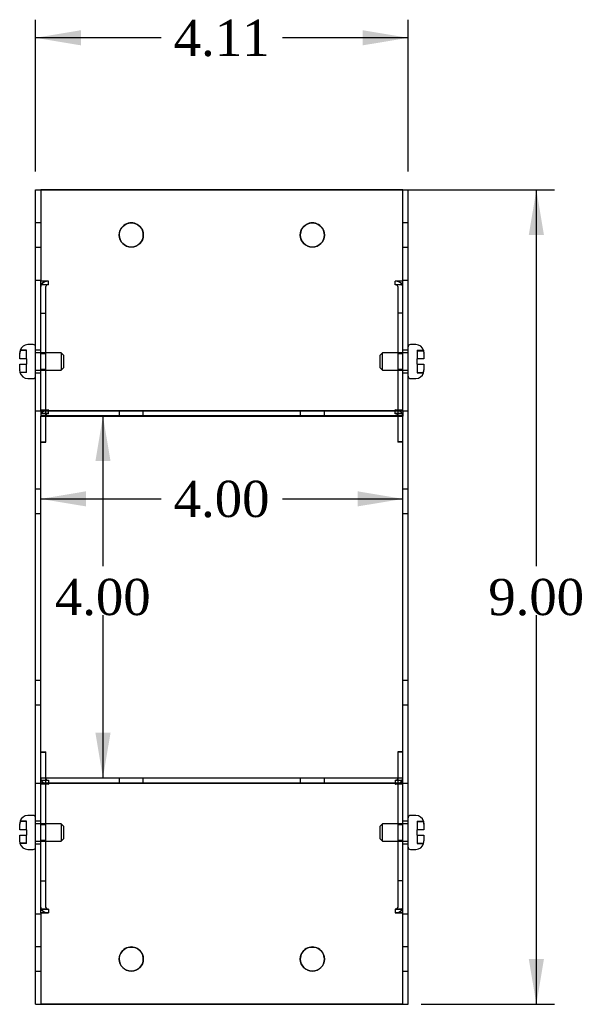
# Model space of a CAD drawing. Header units: inches. Extents: x 0.2 to 77.9, y -0.5 to 51.8.
# Tile 5 of 7: x 46.8 to 53.1, y 23.3 to 34.2. Entities that reach past the tile are written whole.
import ezdxf
from ezdxf.enums import TextEntityAlignment as Align
from ezdxf.lldxf.tags import DXFTag

# ---------------------------------------------------------------- set-up
doc = ezdxf.new("R2010")
doc.units = ezdxf.units.IN
doc.header["$MEASUREMENT"] = 0
for name, color, linetype in [('COM55579-2', 7, 'Continuous'), ('COM55580-2', 7, 'Continuous'), ('Default', 7, 'Continuous'), ('SCS19491', 7, 'Continuous')]:
    doc.layers.add(name, color=color, linetype=linetype)
doc.styles.add('SEACAD_Times_New_Roman', font='times.ttf')
tags = doc.linetypes.add('HIDDEN2', pattern=[0.1875, 0.125, -0.0625]).pattern_tags.tags
tags[6:7] = [DXFTag(74, 4), DXFTag(75, 0), DXFTag(340, '0'), DXFTag(46, 0.0), DXFTag(50, 0.0), DXFTag(44, 0.0), DXFTag(45, 0.0)]
tags[4:5] = [DXFTag(74, 4), DXFTag(75, 0), DXFTag(340, '0'), DXFTag(46, 0.0), DXFTag(50, 0.0), DXFTag(44, 0.0), DXFTag(45, 0.0)]
doc.dimstyles.new('HAMMOND_(STH_-_66x44)', dxfattribs={"dimtxt": 0.4, "dimasz": 0.5, "dimexe": 0.2, "dimexo": 0.2, "dimgap": 0.1, "dimtad": 0, "dimtih": 1, "dimtoh": 1, "dimzin": 0, "dimdsep": 46, "dimtxsty": 'SEACAD_Times_New_Roman', "dimblk1": '_SE_FILLED', "dimblk2": '_SE_FILLED', "dimsah": 1, "dimcen": 0.2, "dimadec": 0, "dimazin": 0, "dimtfac": 0.8, "dimtofl": 0, "dimtmove": 0, "dimatfit": 3, "dimfxl": 1, "dimtolj": 1, "dimtzin": 0, "dimarcsym": 0})

# ---------------------------------------------------------------- blocks, each defined once
blk = doc.blocks.new('SE6')
at = {"layer": 'COM55579-2', "color": 7, "linetype": 'Continuous'}
for p, q in [((47, 32.283), (47.057, 32.283)), ((47, 31.283), (47, 32.283)), ((51.057, 32.283), (51.114, 32.283)), ((51.114, 31.283), (51.114, 32.283)), ((47, 31.283), (47.057, 31.283)), ((47, 29.84), (47, 31.283)), ((47.057, 29.849), (47.057, 31.273)), ((51.057, 31.283), (51.114, 31.283)), ((51.057, 29.849), (51.057, 31.273)), ((51.114, 29.84), (51.114, 31.283)), ((47, 25.726), (47, 29.84)), ((47, 29.84), (47.057, 29.84)), ((51.057, 29.84), (51.114, 29.84)), ((51.114, 25.726), (51.114, 29.84)), ((47.057, 25.726), (47.057, 29.783)), ((51.057, 25.726), (51.057, 29.783)), ((47, 25.726), (47.057, 25.726)), ((47, 24.283), (47, 25.726)), ((47.057, 24.292), (47.057, 25.716)), ((51.057, 25.726), (51.114, 25.726)), ((51.057, 24.292), (51.057, 25.716)), ((51.114, 24.283), (51.114, 25.726)), ((47, 24.283), (47.057, 24.283)), ((47, 23.283), (47, 24.283)), ((51.057, 24.283), (51.114, 24.283)), ((51.114, 23.283), (51.114, 24.283)), ((47, 23.283), (47.057, 23.283)), ((51.057, 23.283), (51.114, 23.283))]:
    blk.add_line(p, q, dxfattribs=at)
at = {"layer": 'COM55579-2', "color": 7, "linetype": 'HIDDEN2'}
for p, q in [((47.057, 31.916), (47, 31.916)), ((51.114, 31.916), (51.057, 31.916)), ((47, 31.65), (47.057, 31.65)), ((51.057, 31.65), (51.114, 31.65)), ((47.057, 30.51), (47, 30.51)), ((51.114, 30.51), (51.057, 30.51)), ((47, 30.26), (47.057, 30.26)), ((51.057, 30.26), (51.114, 30.26)), ((47.057, 28.973), (47, 28.973)), ((51.114, 28.973), (51.057, 28.973)), ((47, 28.707), (47.057, 28.707)), ((51.057, 28.707), (51.114, 28.707)), ((47.057, 26.859), (47, 26.859)), ((51.114, 26.859), (51.057, 26.859)), ((47, 26.593), (47.057, 26.593)), ((51.057, 26.593), (51.114, 26.593)), ((47.057, 25.306), (47, 25.306)), ((51.114, 25.306), (51.057, 25.306)), ((47, 25.056), (47.057, 25.056)), ((51.057, 25.056), (51.114, 25.056)), ((47.057, 23.916), (47, 23.916)), ((51.114, 23.916), (51.057, 23.916)), ((47, 23.65), (47.057, 23.65)), ((51.057, 23.65), (51.114, 23.65))]:
    blk.add_line(p, q, dxfattribs=at)
at = {"layer": 'COM55580-2', "color": 7, "linetype": 'Continuous'}
for p, q in [((47.057, 32.284), (51.057, 32.284)), ((47.057, 32.283), (47.057, 32.284)), ((51.057, 32.283), (47.057, 32.283)), ((47.057, 32.283), (47.057, 31.294)), ((51.057, 32.284), (51.057, 32.283)), ((51.057, 31.294), (51.057, 32.283)), ((47.057, 31.294), (47.057, 31.273)), ((47.143, 31.273), (47.057, 31.273)), ((47.062, 31.233), (47.057, 31.233)), ((47.143, 31.273), (47.143, 31.273)), ((51.057, 31.273), (50.971, 31.273)), ((50.971, 31.273), (50.971, 31.273)), ((51.057, 31.233), (51.052, 31.233)), ((51.057, 31.273), (51.057, 31.294)), ((47.057, 29.849), (47.057, 29.84)), ((47.143, 29.849), (47.057, 29.849)), ((47.057, 29.84), (47.057, 29.783)), ((47.057, 29.84), (51.057, 29.84)), ((47.143, 29.849), (47.143, 29.849)), ((51.057, 29.849), (50.971, 29.849)), ((50.971, 29.849), (50.971, 29.849)), ((51.057, 29.84), (51.057, 29.849)), ((51.057, 29.84), (51.057, 29.783)), ((47.057, 29.783), (51.057, 29.783)), ((47.114, 29.495), (47.114, 29.783)), ((51, 29.783), (51, 29.495)), ((47.057, 29.495), (47.114, 29.495)), ((51.057, 29.495), (51, 29.495)), ((47.057, 26.071), (47.114, 26.071)), ((47.057, 26.07), (47.114, 26.07)), ((47.114, 26.07), (47.114, 26.071)), ((47.114, 25.782), (47.114, 26.07)), ((51, 26.071), (51, 26.07)), ((51.057, 26.071), (51, 26.071)), ((51, 26.07), (51, 25.782)), ((51.057, 26.07), (51, 26.07)), ((51.057, 25.782), (47.057, 25.782)), ((47.057, 25.725), (47.057, 25.782)), ((51.057, 25.725), (47.057, 25.725)), ((47.057, 25.725), (47.057, 25.716)), ((47.143, 25.716), (47.057, 25.716)), ((47.114, 25.783), (51, 25.783)), ((47.143, 25.716), (47.143, 25.716)), ((51.057, 25.716), (50.971, 25.716)), ((50.971, 25.716), (50.971, 25.716)), ((51.057, 25.725), (51.057, 25.782)), ((51.057, 25.716), (51.057, 25.725)), ((47.057, 24.333), (47.061, 24.333)), ((47.062, 24.332), (47.057, 24.332)), ((47.057, 24.292), (47.057, 24.271)), ((47.143, 24.292), (47.057, 24.292)), ((47.057, 24.271), (47.057, 23.282)), ((47.143, 24.292), (47.143, 24.292)), ((51.057, 24.292), (50.971, 24.292)), ((50.971, 24.292), (50.971, 24.292)), ((51.052, 24.333), (51.057, 24.333)), ((51.057, 24.332), (51.052, 24.332)), ((51.057, 24.271), (51.057, 24.292)), ((51.057, 23.282), (51.057, 24.271)), ((47.057, 23.282), (51.057, 23.282))]:
    blk.add_line(p, q, dxfattribs=at)
at = {"layer": 'COM55580-2', "color": 7, "linetype": 'HIDDEN2'}
for p, q in [((47.143, 31.274), (47.057, 31.274)), ((47.143, 31.234), (47.057, 31.234)), ((47.143, 31.233), (47.062, 31.233)), ((47.143, 31.273), (47.143, 31.274)), ((47.143, 31.233), (47.143, 31.273)), ((51.057, 31.274), (50.971, 31.274)), ((50.971, 31.273), (50.971, 31.274)), ((50.971, 31.233), (50.971, 31.273)), ((51.057, 31.234), (50.971, 31.234)), ((51.052, 31.233), (50.971, 31.233)), ((47.114, 31.213), (47.114, 31.213)), ((47.114, 29.788), (47.114, 31.213)), ((51, 31.213), (51, 31.213)), ((51, 31.213), (51, 29.788)), ((47.057, 30.921), (47.114, 30.921)), ((47.057, 30.92), (47.114, 30.92)), ((51.057, 30.921), (51, 30.921)), ((51.057, 30.92), (51, 30.92)), ((47.114, 30.47), (47.057, 30.47)), ((47.114, 30.469), (47.057, 30.469)), ((51.057, 30.47), (51, 30.47)), ((51.057, 30.469), (51, 30.469)), ((47.057, 30.3), (47.114, 30.3)), ((47.057, 30.299), (47.114, 30.299)), ((51, 30.3), (51.057, 30.3)), ((51, 30.299), (51.057, 30.299)), ((47.143, 29.849), (47.057, 29.849)), ((51.057, 29.841), (47.057, 29.841)), ((47.143, 29.849), (47.143, 29.85)), ((47.143, 29.808), (47.143, 29.849)), ((47.924, 29.841), (47.924, 29.84)), ((47.924, 29.84), (47.924, 29.783)), ((48.19, 29.84), (48.19, 29.841)), ((48.19, 29.783), (48.19, 29.84)), ((49.924, 29.841), (49.924, 29.84)), ((49.924, 29.84), (49.924, 29.783)), ((50.19, 29.84), (50.19, 29.841)), ((50.19, 29.783), (50.19, 29.84)), ((50.971, 29.849), (50.971, 29.85)), ((51.057, 29.849), (50.971, 29.849)), ((50.971, 29.808), (50.971, 29.849)), ((47.143, 29.809), (47.057, 29.809)), ((47.143, 29.808), (47.057, 29.808)), ((51.057, 29.784), (47.057, 29.784)), ((47.114, 29.783), (47.114, 29.788)), ((51.057, 29.809), (50.971, 29.809)), ((51.057, 29.808), (50.971, 29.808)), ((51, 29.788), (51, 29.783)), ((47.057, 29.496), (47.114, 29.496)), ((51.057, 29.496), (51, 29.496)), ((47.057, 25.783), (47.114, 25.783)), ((47.057, 25.758), (47.143, 25.758)), ((47.143, 25.757), (47.057, 25.757)), ((47.057, 25.726), (51.057, 25.726)), ((47.057, 25.717), (47.143, 25.717)), ((47.114, 25.777), (47.114, 25.782)), ((47.114, 24.353), (47.114, 25.777)), ((47.143, 25.758), (47.143, 25.758)), ((47.143, 25.758), (47.143, 25.757)), ((47.143, 25.757), (47.143, 25.716)), ((47.924, 25.783), (47.924, 25.782)), ((47.924, 25.782), (47.924, 25.725)), ((48.19, 25.782), (48.19, 25.783)), ((48.19, 25.725), (48.19, 25.782)), ((49.924, 25.783), (49.924, 25.782)), ((49.924, 25.782), (49.924, 25.725)), ((50.19, 25.782), (50.19, 25.783)), ((50.19, 25.725), (50.19, 25.782)), ((50.971, 25.758), (51.057, 25.758)), ((50.971, 25.758), (50.971, 25.758)), ((50.971, 25.758), (50.971, 25.757)), ((51.057, 25.757), (50.971, 25.757)), ((50.971, 25.757), (50.971, 25.716)), ((50.971, 25.717), (51.057, 25.717)), ((51, 25.783), (51.057, 25.783)), ((51, 25.782), (51, 25.777)), ((51, 25.777), (51, 24.353)), ((47.114, 25.267), (47.057, 25.267)), ((47.114, 25.266), (47.057, 25.266)), ((51.057, 25.267), (51, 25.267)), ((51.057, 25.266), (51, 25.266)), ((47.057, 25.097), (47.114, 25.097)), ((47.057, 25.096), (47.114, 25.096)), ((51, 25.097), (51.057, 25.097)), ((51, 25.096), (51.057, 25.096)), ((47.057, 24.646), (47.114, 24.646)), ((47.057, 24.645), (47.114, 24.645)), ((51.057, 24.646), (51, 24.646)), ((51.057, 24.645), (51, 24.645)), ((47.057, 24.293), (47.143, 24.293)), ((47.061, 24.333), (47.143, 24.333)), ((47.143, 24.332), (47.062, 24.332)), ((47.143, 24.333), (47.143, 24.332)), ((47.143, 24.333), (47.143, 24.333)), ((47.143, 24.332), (47.143, 24.292)), ((50.971, 24.333), (50.971, 24.333)), ((50.971, 24.333), (50.971, 24.332)), ((50.971, 24.333), (51.052, 24.333)), ((51.052, 24.332), (50.971, 24.332)), ((50.971, 24.332), (50.971, 24.292)), ((50.971, 24.293), (51.057, 24.293)), ((51.057, 23.283), (47.057, 23.283))]:
    blk.add_line(p, q, dxfattribs=at)
at = {"layer": 'COM55580-2', "color": 7, "linetype": 'Continuous'}
for centre in [(48.057, 31.783), (50.057, 31.783), (48.057, 23.782), (50.057, 23.782)]:
    blk.add_circle(centre, 0.133, dxfattribs=at)
at = {"layer": 'COM55580-2', "color": 7, "linetype": 'HIDDEN2'}
for centre, start, end in [((48.057, 31.784), 0, 180.164), ((50.057, 31.784), 0, 180.1641), ((48.057, 31.784), 359.836, 0), ((50.057, 31.784), 359.8359, 0), ((48.057, 23.783), 0, 180.2136), ((50.057, 23.783), 0, 180.2136), ((48.057, 23.783), 359.7864, 0), ((50.057, 23.783), 359.7864, 0)]:
    blk.add_arc(centre, 0.133, start, end, dxfattribs=at)
at = {"layer": 'COM55580-2', "color": 7, "linetype": 'Continuous'}
for centre, start, end in [((48.057, 31.784), 180.164, 359.836), ((50.057, 31.784), 180.1641, 359.8359), ((48.057, 23.783), 180.2136, 359.7864), ((50.057, 23.783), 180.2136, 359.7864)]:
    blk.add_arc(centre, 0.133, start, end, dxfattribs=at)
for centre, major_axis, start_param, end_param in [((47.143, 31.213), (-0.086, 0), 4.712389, 6.283185), ((47.143, 31.213), (0.086, 0), 2.809945, 3.141593), ((50.971, 31.213), (-0.086, 0), 3.141593, 4.712389), ((50.971, 31.213), (0.086, 0), 0, 0.331648), ((47.143, 29.788), (0.086, 0), 1.570796, 1.613592), ((50.971, 29.788), (0.086, 0), 1.528001, 1.570796), ((47.143, 25.777), (-0.086, 0), 1.528001, 1.570796), ((50.971, 25.777), (-0.086, 0), 1.570796, 1.613592), ((47.143, 24.353), (0.086, 0), 3.141593, 4.712389), ((50.971, 24.353), (0.086, 0), 4.712389, 6.283185)]:
    blk.add_ellipse(centre, major_axis=major_axis, ratio=0.707107, start_param=start_param, end_param=end_param, dxfattribs=at)
at = {"layer": 'COM55580-2', "color": 7, "linetype": 'HIDDEN2'}
for centre, major_axis, start_param, end_param in [((47.143, 31.213), (0.086, 0), 1.570796, 2.809945), ((47.143, 31.213), (0.029, 0), 1.570796, 3.141593), ((47.143, 31.213), (-0.029, 0), 4.712389, 6.283185), ((50.971, 31.213), (0.086, 0), 0.331648, 1.570796), ((50.971, 31.213), (0.029, 0), 0, 1.570796), ((50.971, 31.213), (-0.029, 0), 3.141593, 4.712389), ((47.143, 29.789), (-0.086, 0), 4.712389, 6.283185), ((47.143, 29.788), (0.086, 0), 1.613592, 3.141593), ((50.971, 29.789), (-0.086, 0), 3.141593, 4.712389), ((50.971, 29.788), (0.086, 0), 0, 1.528001), ((47.143, 29.789), (-0.029, 0), 4.712389, 6.283185), ((47.143, 29.788), (0.029, 0), 1.570796, 3.141593), ((50.971, 29.789), (-0.029, 0), 3.141593, 4.712389), ((50.971, 29.788), (0.029, 0), 0, 1.570796), ((47.143, 25.778), (0.086, 0), 3.141593, 4.712389), ((47.143, 25.777), (-0.086, 0), 0, 1.528001), ((47.143, 25.778), (0.029, 0), 3.141593, 4.712389), ((47.143, 25.777), (-0.029, 0), 0, 1.570796), ((50.971, 25.778), (0.086, 0), 4.712389, 6.283185), ((50.971, 25.778), (0.029, 0), 4.712389, 6.283185), ((50.971, 25.777), (-0.029, 0), 1.570796, 3.141593), ((50.971, 25.777), (-0.086, 0), 1.613592, 3.141593), ((47.143, 24.354), (-0.086, 0), 0, 1.570796), ((47.143, 24.354), (-0.029, 0), 0, 1.570796), ((47.143, 24.353), (0.029, 0), 3.141593, 4.712389), ((50.971, 24.354), (-0.086, 0), 1.570796, 3.141593), ((50.971, 24.354), (-0.029, 0), 1.570796, 3.141593), ((50.971, 24.353), (0.029, 0), 4.712389, 6.283185)]:
    blk.add_ellipse(centre, major_axis=major_axis, ratio=0.707107, start_param=start_param, end_param=end_param, dxfattribs=at)
at = {"layer": 'SCS19491', "color": 7, "linetype": 'HIDDEN2'}
for p, q in [((46.83, 30.506), (46.825, 30.474)), ((46.9, 30.509), (46.829, 30.509)), ((46.9, 30.506), (46.83, 30.506)), ((46.9, 30.415), (46.9, 30.509)), ((47.282, 30.48), (47, 30.48)), ((47.282, 30.48), (47.282, 30.29)), ((47.312, 30.45), (47.282, 30.48)), ((50.831, 30.48), (50.801, 30.45)), ((50.831, 30.29), (50.831, 30.48)), ((51.114, 30.48), (50.831, 30.48)), ((51.214, 30.509), (51.284, 30.509)), ((51.214, 30.509), (51.214, 30.506)), ((51.214, 30.506), (51.284, 30.506)), ((51.214, 30.506), (51.214, 30.504)), ((51.214, 30.504), (51.214, 30.415)), ((51.214, 30.504), (51.285, 30.504)), ((51.284, 30.509), (51.284, 30.508)), ((51.284, 30.506), (51.289, 30.474)), ((51.284, 30.506), (51.285, 30.505)), ((51.289, 30.478), (51.289, 30.48)), ((47.312, 30.32), (47.312, 30.45)), ((50.801, 30.45), (50.801, 30.32)), ((46.9, 30.265), (46.829, 30.265)), ((46.829, 30.263), (46.829, 30.264)), ((46.9, 30.263), (46.829, 30.263)), ((46.9, 30.265), (46.9, 30.355)), ((46.9, 30.263), (46.9, 30.265)), ((47, 30.29), (47.282, 30.29)), ((47.282, 30.29), (47.312, 30.32)), ((50.801, 30.32), (50.831, 30.29)), ((50.831, 30.29), (51.114, 30.29)), ((51.214, 30.355), (51.214, 30.261)), ((51.214, 30.265), (51.285, 30.265)), ((51.214, 30.263), (51.284, 30.263)), ((51.214, 30.261), (51.284, 30.261)), ((51.284, 30.263), (51.289, 30.295)), ((51.284, 30.263), (51.285, 30.264)), ((51.284, 30.263), (51.284, 30.263)), ((46.83, 25.303), (46.825, 25.271)), ((46.9, 25.305), (46.829, 25.305)), ((46.9, 25.303), (46.83, 25.303)), ((46.9, 25.211), (46.9, 25.305)), ((47.282, 25.276), (47, 25.276)), ((47.282, 25.276), (47.282, 25.086)), ((47.312, 25.246), (47.282, 25.276)), ((47.312, 25.116), (47.312, 25.246)), ((50.831, 25.276), (50.801, 25.246)), ((50.801, 25.246), (50.801, 25.116)), ((50.831, 25.086), (50.831, 25.276)), ((51.114, 25.276), (50.831, 25.276)), ((51.214, 25.305), (51.284, 25.305)), ((51.214, 25.305), (51.214, 25.303)), ((51.214, 25.303), (51.214, 25.211)), ((51.214, 25.303), (51.284, 25.303)), ((51.284, 25.305), (51.284, 25.305)), ((46.9, 25.062), (46.9, 25.151)), ((51.214, 25.151), (51.214, 25.06)), ((46.9, 25.062), (46.829, 25.062)), ((46.829, 25.06), (46.829, 25.061)), ((46.9, 25.06), (46.829, 25.06)), ((46.9, 25.06), (46.9, 25.062)), ((47, 25.086), (47.282, 25.086)), ((47.282, 25.086), (47.312, 25.116)), ((50.801, 25.116), (50.831, 25.086)), ((50.831, 25.086), (51.114, 25.086)), ((51.214, 25.062), (51.285, 25.062)), ((51.214, 25.06), (51.284, 25.06)), ((51.289, 25.088), (51.289, 25.089))]:
    blk.add_line(p, q, dxfattribs=at)
at = {"layer": 'SCS19491', "color": 7, "linetype": 'Continuous'}
for p, q in [((46.825, 30.415), (46.825, 30.48)), ((46.829, 30.509), (46.83, 30.506)), ((46.975, 30.572), (46.915, 30.572)), ((51.199, 30.572), (51.139, 30.572)), ((51.285, 30.505), (51.285, 30.504)), ((51.285, 30.504), (51.289, 30.478)), ((51.289, 30.478), (51.289, 30.415)), ((46.9, 30.415), (46.825, 30.415)), ((46.9, 30.415), (46.9, 30.355)), ((51.214, 30.355), (51.214, 30.415)), ((51.289, 30.415), (51.214, 30.415)), ((46.825, 30.355), (46.9, 30.355)), ((46.825, 30.292), (46.825, 30.355)), ((46.829, 30.265), (46.825, 30.292)), ((46.829, 30.264), (46.829, 30.265)), ((51.214, 30.355), (51.289, 30.355)), ((51.284, 30.261), (51.284, 30.263)), ((51.289, 30.355), (51.289, 30.29)), ((46.915, 30.197), (46.975, 30.197)), ((51.139, 30.197), (51.199, 30.197)), ((46.975, 25.369), (46.915, 25.369)), ((51.199, 25.369), (51.139, 25.369)), ((46.825, 25.211), (46.825, 25.276)), ((46.829, 25.305), (46.83, 25.303)), ((51.284, 25.305), (51.284, 25.303)), ((51.284, 25.303), (51.289, 25.271)), ((51.289, 25.271), (51.289, 25.276)), ((51.289, 25.271), (51.289, 25.211)), ((46.9, 25.211), (46.825, 25.211)), ((46.825, 25.151), (46.9, 25.151)), ((46.825, 25.088), (46.825, 25.151)), ((46.9, 25.211), (46.9, 25.151)), ((51.214, 25.151), (51.214, 25.211)), ((51.289, 25.211), (51.214, 25.211)), ((51.214, 25.151), (51.289, 25.151)), ((51.289, 25.151), (51.289, 25.089)), ((46.829, 25.062), (46.825, 25.088)), ((46.829, 25.061), (46.829, 25.062)), ((51.284, 25.06), (51.285, 25.062)), ((46.915, 24.994), (46.975, 24.994)), ((51.139, 24.994), (51.199, 24.994))]:
    blk.add_line(p, q, dxfattribs=at)
for centre, radius, start, end in [((46.919, 30.48), 0.0938, 162.0854, 180.0791), ((46.915, 30.482), 0.09, 90, 163.2164), ((46.975, 30.547), 0.025, 0, 90), ((51.139, 30.547), 0.025, 90, 180), ((51.199, 30.482), 0.09, 14.9909, 90), ((46.915, 30.287), 0.09, 194.9909, 270), ((51.199, 30.287), 0.09, 270, 343.2164), ((51.195, 30.289), 0.0938, 342.0854, 0.0791), ((51.199, 30.287), 0.09, 343.2164, 345.0301), ((46.975, 30.222), 0.025, 270, 0), ((51.139, 30.222), 0.025, 180, 270), ((46.915, 25.279), 0.09, 90, 163.2164), ((46.975, 25.344), 0.025, 0, 90), ((51.139, 25.344), 0.025, 90, 180), ((51.199, 25.279), 0.09, 16.8114, 90), ((46.919, 25.276), 0.0938, 162.0854, 180.0791), ((51.195, 25.276), 0.0938, 359.9209, 17.9146), ((46.915, 25.084), 0.09, 194.9909, 270), ((51.199, 25.084), 0.09, 270, 345.0301), ((51.191, 25.089), 0.0981, 342.7336, 0.1206), ((46.975, 25.019), 0.025, 270, 0), ((51.139, 25.019), 0.025, 180, 270)]:
    blk.add_arc(centre, radius, start, end, dxfattribs=at)
at = {"layer": 'SCS19491', "color": 7, "linetype": 'HIDDEN2'}
for start, end in [(179.8794, 181.9528), (196.1837, 197.2664)]:
    blk.add_arc((46.923, 30.292), 0.0981, start, end, dxfattribs=at)
blk = doc.blocks.new('DMBLK7473')
at = {"layer": 'Default', "linetype": 'Continuous', "transparency": 16777216}
for points in [[(52.614, 31.784), (52.531, 32.284), (52.447, 31.784)], [(52.614, 23.782), (52.447, 23.782), (52.531, 23.282)]]:
    blk.add_hatch(color=7, dxfattribs=at).paths.add_polyline_path(points)
at = {"layer": 'Default', "color": 7, "linetype": 'Continuous', "transparency": 16777216}
for p, q in [((49.257, 32.284), (52.731, 32.284)), ((52.531, 28.123), (52.531, 32.284)), ((52.531, 23.282), (52.531, 27.583)), ((51.257, 23.282), (52.731, 23.282))]:
    blk.add_line(p, q, dxfattribs=at)
at = {"layer": 'Default', "color": 7, "linetype": 'Continuous', "transparency": 16777216, "style": 'SEACAD_Times_New_Roman'}
blk.add_text('9.00', height=0.4, dxfattribs=at).set_placement((52, 27.983), align=Align.TOP_LEFT)
blk = doc.blocks.new('_SE_FILLED')
at = {"color": 0}
blk.add_line((0, 0), (-1, 0), dxfattribs=at)
blk.add_solid([(0, 0), (-1, -0.1665), (-1, 0.1665), (0, 0)], dxfattribs=at)
blk = doc.blocks.new('DMBLK7495')
at = {"layer": 'Default', "linetype": 'Continuous', "transparency": 16777216}
for points in [[(47.5, 34.046), (47, 33.962), (47.5, 33.879)], [(50.614, 34.046), (50.614, 33.879), (51.114, 33.962)]]:
    blk.add_hatch(color=7, dxfattribs=at).paths.add_polyline_path(points)
at = {"layer": 'Default', "color": 7, "linetype": 'Continuous', "transparency": 16777216}
for p, q in [((47, 32.483), (47, 34.162)), ((51.114, 32.483), (51.114, 34.162)), ((48.386, 33.962), (47, 33.962)), ((51.114, 33.962), (49.728, 33.962))]:
    blk.add_line(p, q, dxfattribs=at)
at = {"layer": 'Default', "color": 7, "linetype": 'Continuous', "transparency": 16777216, "style": 'SEACAD_Times_New_Roman'}
blk.add_text('4.11', height=0.4, dxfattribs=at).set_placement((48.526, 34.162), align=Align.TOP_LEFT)
blk = doc.blocks.new('DMBLK7497')
at = {"layer": 'Default', "linetype": 'Continuous', "transparency": 16777216}
for points in [[(47.828, 29.284), (47.744, 29.784), (47.661, 29.284)], [(47.828, 26.283), (47.661, 26.283), (47.744, 25.783)]]:
    blk.add_hatch(color=7, dxfattribs=at).paths.add_polyline_path(points)
at = {"layer": 'Default', "color": 7, "linetype": 'Continuous', "transparency": 16777216}
for p, q in [((47.744, 29.784), (47.744, 28.123)), ((47.744, 27.583), (47.744, 25.783))]:
    blk.add_line(p, q, dxfattribs=at)
at = {"layer": 'Default', "color": 7, "linetype": 'Continuous', "transparency": 16777216, "style": 'SEACAD_Times_New_Roman'}
blk.add_text('4.00', height=0.4, dxfattribs=at).set_placement((47.214, 27.983), align=Align.TOP_LEFT)
blk = doc.blocks.new('DMBLK7498')
at = {"layer": 'Default', "linetype": 'Continuous', "transparency": 16777216}
for points in [[(47.557, 28.784), (47.557, 28.951), (47.057, 28.867)], [(50.557, 28.784), (51.057, 28.867), (50.557, 28.951)]]:
    blk.add_hatch(color=7, dxfattribs=at).paths.add_polyline_path(points)
at = {"layer": 'Default', "color": 7, "linetype": 'Continuous', "transparency": 16777216}
for p, q in [((47.057, 28.867), (48.386, 28.867)), ((49.728, 28.867), (51.057, 28.867))]:
    blk.add_line(p, q, dxfattribs=at)
at = {"layer": 'Default', "color": 7, "linetype": 'Continuous', "transparency": 16777216, "style": 'SEACAD_Times_New_Roman'}
blk.add_text('4.00', height=0.4, dxfattribs=at).set_placement((48.526, 29.067), align=Align.TOP_LEFT)

msp = doc.modelspace()

# ---------------------------------------------------------------- block references
at = {"layer": 'Default'}
msp.add_blockref('SE6', (0, 0), dxfattribs=at)

# ---------------------------------------------------------------- dimensions: what is measured, and where the dimension line sits
at = {"layer": 'Default', "color": 7, "linetype": 'Continuous'}
dim = msp.add_linear_dim(base=(47, 33.962), p1=(51.114, 32.283), p2=(47, 32.283), text='\\A1;<>', dimstyle='HAMMOND_(STH_-_66x44)', dxfattribs=at)
dim.commit()
dim.dimension.update_dxf_attribs({"geometry": 'DMBLK7495', "text_midpoint": (49.057, 33.962), "dimtype": 160})
for base, p1, p2, angle, picture, middle, dimtype in [((52.531, 32.284), (51.057, 23.282), (49.057, 32.284), 90, 'DMBLK7473', (52.531, 27.783), 160), ((47.057, 28.867), (47.057, 29.84), (51.057, 29.84), 0, 'DMBLK7498', (49.057, 28.867), 161), ((47.744, 29.784), (47.057, 29.784), (47.057, 25.783), 270, 'DMBLK7497', (47.744, 27.783), 161)]:
    dim = msp.add_linear_dim(base=base, p1=p1, p2=p2, angle=angle, text='\\A1;<>', dimstyle='HAMMOND_(STH_-_66x44)', dxfattribs=at)
    dim.commit()
    dim.dimension.update_dxf_attribs({"geometry": picture, "text_midpoint": middle, "dimtype": dimtype})

doc.saveas('drawing.dxf')
